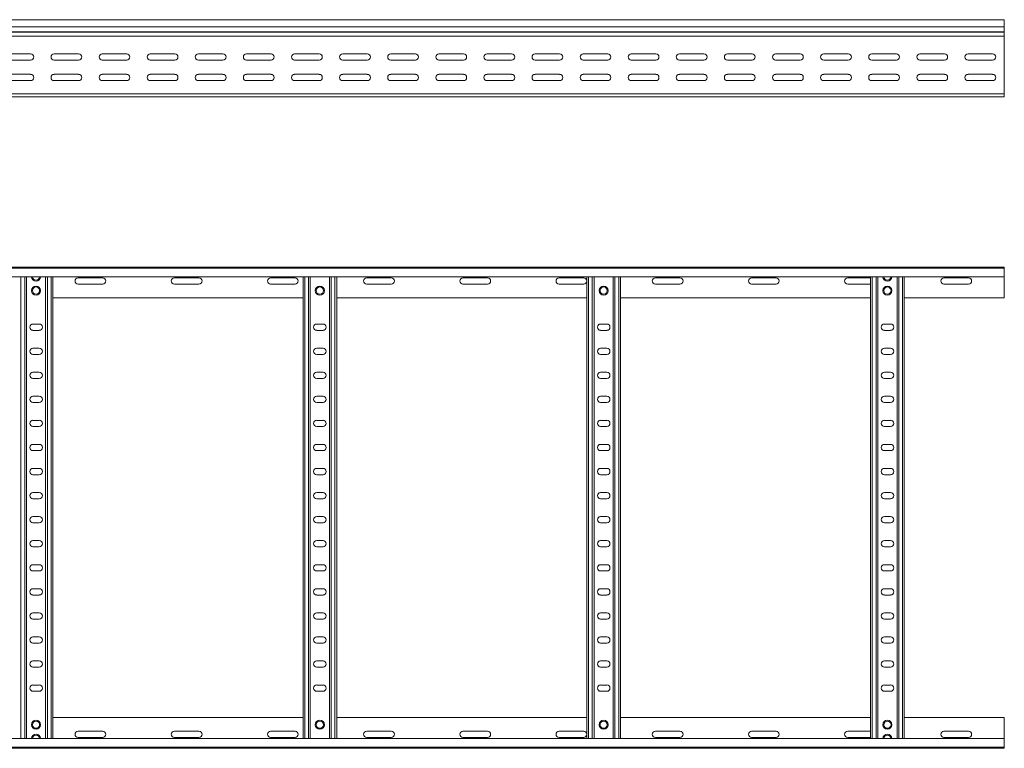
# Model space of a CAD drawing. Header units: millimetres. Extents: x -587 to 3585, y -4791 to -106.
# Tile 6 of 12: x 2508 to 3532, y -3537 to -2780. Entities that reach past the tile are written whole.
import ezdxf

# ---------------------------------------------------------------- set-up
doc = ezdxf.new("R2010")
doc.units = ezdxf.units.MM

msp = doc.modelspace()

# ---------------------------------------------------------------- linework, layer by layer
at = {"color": 7, "linetype": 'Continuous', "lineweight": 15}
for p, q in [((3531.6, -2780.5), (584.6, -2780.5)), ((3531.6, -2787.9), (3531.6, -2780.5)), ((584.6, -2787.9), (3531.6, -2787.9)), ((584.6, -2793.2), (3531.6, -2793.2)), ((584.6, -2793.6), (3531.6, -2793.6)), ((3531.6, -2793.2), (3531.6, -2787.9)), ((3531.6, -2793.2), (3531.6, -2793.6)), ((3531.6, -2797.7), (3531.6, -2793.6)), ((584.5, -2797.7), (3531.6, -2797.7)), ((3531.6, -2797.7), (3531.6, -2857.5)), ((2493.9, -2816), (2519.4, -2816)), ((2519.4, -2822.5), (2493.9, -2822.5)), ((2543.9, -2816), (2569.4, -2816)), ((2569.4, -2822.5), (2543.9, -2822.5)), ((2593.9, -2816), (2619.4, -2816)), ((2619.4, -2822.5), (2593.9, -2822.5)), ((2643.9, -2816), (2669.4, -2816)), ((2669.4, -2822.5), (2643.9, -2822.5)), ((2693.9, -2816), (2719.4, -2816)), ((2719.4, -2822.5), (2693.9, -2822.5)), ((2743.9, -2816), (2769.4, -2816)), ((2769.4, -2822.5), (2743.9, -2822.5)), ((2793.9, -2816), (2819.4, -2816)), ((2819.4, -2822.5), (2793.9, -2822.5)), ((2843.9, -2816), (2869.4, -2816)), ((2869.4, -2822.5), (2843.9, -2822.5)), ((2893.9, -2816), (2919.4, -2816)), ((2919.4, -2822.5), (2893.9, -2822.5)), ((2943.9, -2816), (2969.4, -2816)), ((2969.4, -2822.5), (2943.9, -2822.5)), ((2993.9, -2816), (3019.4, -2816)), ((3019.4, -2822.5), (2993.9, -2822.5)), ((3043.9, -2816), (3069.4, -2816)), ((3069.4, -2822.5), (3043.9, -2822.5)), ((3093.9, -2816), (3119.4, -2816)), ((3119.4, -2822.5), (3093.9, -2822.5)), ((3143.9, -2816), (3169.4, -2816)), ((3169.4, -2822.5), (3143.9, -2822.5)), ((3193.9, -2816), (3219.4, -2816)), ((3219.4, -2822.5), (3193.9, -2822.5)), ((3243.9, -2816), (3269.4, -2816)), ((3269.4, -2822.5), (3243.9, -2822.5)), ((3293.9, -2816), (3319.4, -2816)), ((3319.4, -2822.5), (3293.9, -2822.5)), ((3343.9, -2816), (3369.4, -2816)), ((3369.4, -2822.5), (3343.9, -2822.5)), ((3393.9, -2816), (3419.4, -2816)), ((3419.4, -2822.5), (3393.9, -2822.5)), ((3443.9, -2816), (3469.4, -2816)), ((3469.4, -2822.5), (3443.9, -2822.5)), ((3493.9, -2816), (3519.4, -2816)), ((3519.4, -2822.5), (3493.9, -2822.5)), ((2493.9, -2837.2), (2519.4, -2837.2)), ((2519.4, -2843.7), (2493.9, -2843.7)), ((2509.4, -2843.5), (2513.3, -2843.5)), ((2543.9, -2837.2), (2569.4, -2837.2)), ((2569.4, -2843.7), (2543.9, -2843.7)), ((2593.9, -2837.2), (2619.4, -2837.2)), ((2619.4, -2843.7), (2593.9, -2843.7)), ((2643.9, -2837.2), (2669.4, -2837.2)), ((2669.4, -2843.7), (2643.9, -2843.7)), ((2693.9, -2837.2), (2719.4, -2837.2)), ((2719.4, -2843.7), (2693.9, -2843.7)), ((2743.9, -2837.2), (2769.4, -2837.2)), ((2769.4, -2843.7), (2743.9, -2843.7)), ((2793.9, -2837.2), (2819.4, -2837.2)), ((2819.4, -2843.7), (2793.9, -2843.7)), ((2804.4, -2843.5), (2808.3, -2843.5)), ((2843.9, -2837.2), (2869.4, -2837.2)), ((2869.4, -2843.7), (2843.9, -2843.7)), ((2893.9, -2837.2), (2919.4, -2837.2)), ((2919.4, -2843.7), (2893.9, -2843.7)), ((2943.9, -2837.2), (2969.4, -2837.2)), ((2969.4, -2843.7), (2943.9, -2843.7)), ((2993.9, -2837.2), (3019.4, -2837.2)), ((3019.4, -2843.7), (2993.9, -2843.7)), ((3043.9, -2837.2), (3069.4, -2837.2)), ((3069.4, -2843.7), (3043.9, -2843.7)), ((3093.9, -2837.2), (3119.4, -2837.2)), ((3119.4, -2843.7), (3093.9, -2843.7)), ((3099.4, -2843.5), (3103.3, -2843.5)), ((3143.9, -2837.2), (3169.4, -2837.2)), ((3169.4, -2843.7), (3143.9, -2843.7)), ((3193.9, -2837.2), (3219.4, -2837.2)), ((3219.4, -2843.7), (3193.9, -2843.7)), ((3243.9, -2837.2), (3269.4, -2837.2)), ((3269.4, -2843.7), (3243.9, -2843.7)), ((3293.9, -2837.2), (3319.4, -2837.2)), ((3319.4, -2843.7), (3293.9, -2843.7)), ((3343.9, -2837.2), (3369.4, -2837.2)), ((3369.4, -2843.7), (3343.9, -2843.7)), ((3393.9, -2837.2), (3419.4, -2837.2)), ((3419.4, -2843.7), (3393.9, -2843.7)), ((3394.4, -2843.5), (3398.3, -2843.5)), ((3443.9, -2837.2), (3469.4, -2837.2)), ((3469.4, -2843.7), (3443.9, -2843.7)), ((3493.9, -2837.2), (3519.4, -2837.2)), ((3519.4, -2843.7), (3493.9, -2843.7)), ((584.6, -2857.5), (3531.6, -2857.5)), ((1643, -2860.5), (2522.2, -2860.5)), ((2522.2, -2860.5), (2528, -2860.5)), ((2528, -2860.5), (3407.2, -2860.5)), ((3407.2, -2860.5), (3413, -2860.5)), ((3413, -2860.5), (3531.6, -2860.5)), ((3531.6, -2860.5), (3531.6, -2857.5)), ((584.5, -3037.4), (3531.6, -3037.4)), ((3531.6, -3038.5), (584.6, -3038.5)), ((3531.6, -3037.4), (3531.6, -3038.5)), ((3531.6, -3038.5), (3531.6, -3047.6)), ((584.6, -3047.6), (3531.6, -3047.6)), ((2515.1, -3527.2), (2515.1, -3047.6)), ((2535.1, -3527.2), (2535.1, -3047.6)), ((2542.6, -3527.2), (2542.6, -3047.6)), ((2594.4, -3048.7), (2568.9, -3048.7)), ((2694.4, -3048.7), (2668.9, -3048.7)), ((2794.4, -3048.7), (2768.9, -3048.7)), ((2802.6, -3527.2), (2802.6, -3047.6)), ((2810.1, -3527.2), (2810.1, -3047.6)), ((2830.1, -3527.2), (2830.1, -3047.6)), ((2837.6, -3527.2), (2837.6, -3047.6)), ((2894.4, -3048.7), (2868.9, -3048.7)), ((2994.4, -3048.7), (2968.9, -3048.7)), ((3094.4, -3048.7), (3068.9, -3048.7)), ((3097.6, -3527.2), (3097.6, -3047.6)), ((3105.1, -3527.2), (3105.1, -3047.6)), ((3125.1, -3527.2), (3125.1, -3047.6)), ((3132.6, -3527.2), (3132.6, -3047.6)), ((3194.4, -3048.7), (3168.9, -3048.7)), ((3294.4, -3048.7), (3268.9, -3048.7)), ((3392.6, -3048.7), (3368.9, -3048.7)), ((3392.6, -3527.2), (3392.6, -3047.6)), ((3400.1, -3527.2), (3400.1, -3047.6)), ((3420.1, -3527.2), (3420.1, -3047.6)), ((3427.6, -3527.2), (3427.6, -3047.6)), ((3494.4, -3048.7), (3468.9, -3048.7)), ((3531.6, -3047.6), (3531.6, -3069.4)), ((2568.9, -3055.2), (2594.4, -3055.2)), ((2668.9, -3055.2), (2694.4, -3055.2)), ((2768.9, -3055.2), (2794.4, -3055.2)), ((2868.9, -3055.2), (2894.4, -3055.2)), ((2968.9, -3055.2), (2994.4, -3055.2)), ((3068.9, -3055.2), (3094.4, -3055.2)), ((3168.9, -3055.2), (3194.4, -3055.2)), ((3268.9, -3055.2), (3294.4, -3055.2)), ((3368.9, -3055.2), (3392.6, -3055.2)), ((3468.9, -3055.2), (3494.4, -3055.2)), ((2542.6, -3069.4), (2802.6, -3069.4)), ((2837.6, -3069.4), (3097.6, -3069.4)), ((3132.6, -3069.4), (3392.6, -3069.4)), ((3427.6, -3069.4), (3531.6, -3069.4)), ((2528.4, -3096.7), (2521.9, -3096.7)), ((2823.4, -3096.7), (2816.9, -3096.7)), ((3118.4, -3096.7), (3111.9, -3096.7)), ((3413.4, -3096.7), (3406.9, -3096.7)), ((2521.9, -3103.2), (2528.4, -3103.2)), ((2816.9, -3103.2), (2823.4, -3103.2)), ((3111.9, -3103.2), (3118.4, -3103.2)), ((3406.9, -3103.2), (3413.4, -3103.2)), ((2528.4, -3121.7), (2521.9, -3121.7)), ((2823.4, -3121.7), (2816.9, -3121.7)), ((3118.4, -3121.7), (3111.9, -3121.7)), ((3413.4, -3121.7), (3406.9, -3121.7)), ((2521.9, -3128.2), (2528.4, -3128.2)), ((2816.9, -3128.2), (2823.4, -3128.2)), ((3111.9, -3128.2), (3118.4, -3128.2)), ((3406.9, -3128.2), (3413.4, -3128.2)), ((2528.4, -3146.7), (2521.9, -3146.7)), ((2823.4, -3146.7), (2816.9, -3146.7)), ((3118.4, -3146.7), (3111.9, -3146.7)), ((3413.4, -3146.7), (3406.9, -3146.7)), ((2521.9, -3153.2), (2528.4, -3153.2)), ((2816.9, -3153.2), (2823.4, -3153.2)), ((3111.9, -3153.2), (3118.4, -3153.2)), ((3406.9, -3153.2), (3413.4, -3153.2)), ((2528.4, -3171.7), (2521.9, -3171.7)), ((2823.4, -3171.7), (2816.9, -3171.7)), ((3118.4, -3171.7), (3111.9, -3171.7)), ((3413.4, -3171.7), (3406.9, -3171.7)), ((2521.9, -3178.2), (2528.4, -3178.2)), ((2816.9, -3178.2), (2823.4, -3178.2)), ((3111.9, -3178.2), (3118.4, -3178.2)), ((3406.9, -3178.2), (3413.4, -3178.2)), ((2528.4, -3196.7), (2521.9, -3196.7)), ((2521.9, -3203.2), (2528.4, -3203.2)), ((2823.4, -3196.7), (2816.9, -3196.7)), ((2816.9, -3203.2), (2823.4, -3203.2)), ((3118.4, -3196.7), (3111.9, -3196.7)), ((3111.9, -3203.2), (3118.4, -3203.2)), ((3413.4, -3196.7), (3406.9, -3196.7)), ((3406.9, -3203.2), (3413.4, -3203.2)), ((2528.4, -3221.7), (2521.9, -3221.7)), ((2823.4, -3221.7), (2816.9, -3221.7)), ((3118.4, -3221.7), (3111.9, -3221.7)), ((3413.4, -3221.7), (3406.9, -3221.7)), ((2521.9, -3228.2), (2528.4, -3228.2)), ((2816.9, -3228.2), (2823.4, -3228.2)), ((3111.9, -3228.2), (3118.4, -3228.2)), ((3406.9, -3228.2), (3413.4, -3228.2)), ((2528.4, -3246.7), (2521.9, -3246.7)), ((2521.9, -3253.2), (2528.4, -3253.2)), ((2823.4, -3246.7), (2816.9, -3246.7)), ((2816.9, -3253.2), (2823.4, -3253.2)), ((3118.4, -3246.7), (3111.9, -3246.7)), ((3111.9, -3253.2), (3118.4, -3253.2)), ((3413.4, -3246.7), (3406.9, -3246.7)), ((3406.9, -3253.2), (3413.4, -3253.2)), ((2528.4, -3271.7), (2521.9, -3271.7)), ((2823.4, -3271.7), (2816.9, -3271.7)), ((3118.4, -3271.7), (3111.9, -3271.7)), ((3413.4, -3271.7), (3406.9, -3271.7)), ((2521.9, -3278.2), (2528.4, -3278.2)), ((2816.9, -3278.2), (2823.4, -3278.2)), ((3111.9, -3278.2), (3118.4, -3278.2)), ((3406.9, -3278.2), (3413.4, -3278.2)), ((2528.4, -3296.7), (2521.9, -3296.7)), ((2521.9, -3303.2), (2528.4, -3303.2)), ((2823.4, -3296.7), (2816.9, -3296.7)), ((2816.9, -3303.2), (2823.4, -3303.2)), ((3118.4, -3296.7), (3111.9, -3296.7)), ((3111.9, -3303.2), (3118.4, -3303.2)), ((3413.4, -3296.7), (3406.9, -3296.7)), ((3406.9, -3303.2), (3413.4, -3303.2)), ((2528.4, -3321.7), (2521.9, -3321.7)), ((2823.4, -3321.7), (2816.9, -3321.7)), ((3118.4, -3321.7), (3111.9, -3321.7)), ((3413.4, -3321.7), (3406.9, -3321.7)), ((2521.9, -3328.2), (2528.4, -3328.2)), ((2816.9, -3328.2), (2823.4, -3328.2)), ((3111.9, -3328.2), (3118.4, -3328.2)), ((3406.9, -3328.2), (3413.4, -3328.2)), ((2528.4, -3346.7), (2521.9, -3346.7)), ((2823.4, -3346.7), (2816.9, -3346.7)), ((3118.4, -3346.7), (3111.9, -3346.7)), ((3413.4, -3346.7), (3406.9, -3346.7)), ((2521.9, -3353.2), (2528.4, -3353.2)), ((2816.9, -3353.2), (2823.4, -3353.2)), ((3111.9, -3353.2), (3118.4, -3353.2)), ((3406.9, -3353.2), (3413.4, -3353.2)), ((2528.4, -3371.7), (2521.9, -3371.7)), ((2823.4, -3371.7), (2816.9, -3371.7)), ((3118.4, -3371.7), (3111.9, -3371.7)), ((3413.4, -3371.7), (3406.9, -3371.7)), ((2521.9, -3378.2), (2528.4, -3378.2)), ((2816.9, -3378.2), (2823.4, -3378.2)), ((3111.9, -3378.2), (3118.4, -3378.2)), ((3406.9, -3378.2), (3413.4, -3378.2)), ((2528.4, -3396.7), (2521.9, -3396.7)), ((2823.4, -3396.7), (2816.9, -3396.7)), ((3118.4, -3396.7), (3111.9, -3396.7)), ((3413.4, -3396.7), (3406.9, -3396.7)), ((2521.9, -3403.2), (2528.4, -3403.2)), ((2816.9, -3403.2), (2823.4, -3403.2)), ((3111.9, -3403.2), (3118.4, -3403.2)), ((3406.9, -3403.2), (3413.4, -3403.2)), ((2528.4, -3421.7), (2521.9, -3421.7)), ((2521.9, -3428.2), (2528.4, -3428.2)), ((2823.4, -3421.7), (2816.9, -3421.7)), ((2816.9, -3428.2), (2823.4, -3428.2)), ((3118.4, -3421.7), (3111.9, -3421.7)), ((3111.9, -3428.2), (3118.4, -3428.2)), ((3413.4, -3421.7), (3406.9, -3421.7)), ((3406.9, -3428.2), (3413.4, -3428.2)), ((2528.4, -3446.7), (2521.9, -3446.7)), ((2823.4, -3446.7), (2816.9, -3446.7)), ((3118.4, -3446.7), (3111.9, -3446.7)), ((3413.4, -3446.7), (3406.9, -3446.7)), ((2521.9, -3453.2), (2528.4, -3453.2)), ((2816.9, -3453.2), (2823.4, -3453.2)), ((3111.9, -3453.2), (3118.4, -3453.2)), ((3406.9, -3453.2), (3413.4, -3453.2)), ((2528.4, -3471.7), (2521.9, -3471.7)), ((2521.9, -3478.2), (2528.4, -3478.2)), ((2823.4, -3471.7), (2816.9, -3471.7)), ((2816.9, -3478.2), (2823.4, -3478.2)), ((3118.4, -3471.7), (3111.9, -3471.7)), ((3111.9, -3478.2), (3118.4, -3478.2)), ((3413.4, -3471.7), (3406.9, -3471.7)), ((3406.9, -3478.2), (3413.4, -3478.2)), ((2542.6, -3505.4), (2802.6, -3505.4)), ((2837.6, -3505.4), (3097.6, -3505.4)), ((3132.6, -3505.4), (3392.6, -3505.4)), ((3427.6, -3505.4), (3531.6, -3505.4)), ((3531.6, -3527.2), (3531.6, -3505.4)), ((2568.9, -3519.7), (2594.4, -3519.7)), ((2668.9, -3519.7), (2694.4, -3519.7)), ((2768.9, -3519.7), (2794.4, -3519.7)), ((2868.9, -3519.7), (2894.4, -3519.7)), ((2968.9, -3519.7), (2994.4, -3519.7)), ((3068.9, -3519.7), (3094.4, -3519.7)), ((3168.9, -3519.7), (3194.4, -3519.7)), ((3268.9, -3519.7), (3294.4, -3519.7)), ((3368.9, -3519.7), (3392.6, -3519.7)), ((3468.9, -3519.7), (3494.4, -3519.7)), ((3531.6, -3527.2), (584.6, -3527.2)), ((2594.4, -3526.2), (2568.9, -3526.2)), ((2694.4, -3526.2), (2668.9, -3526.2)), ((2794.4, -3526.2), (2768.9, -3526.2)), ((2894.4, -3526.2), (2868.9, -3526.2)), ((2994.4, -3526.2), (2968.9, -3526.2)), ((3094.4, -3526.2), (3068.9, -3526.2)), ((3194.4, -3526.2), (3168.9, -3526.2)), ((3294.4, -3526.2), (3268.9, -3526.2)), ((3392.6, -3526.2), (3368.9, -3526.2)), ((3494.4, -3526.2), (3468.9, -3526.2)), ((3531.6, -3536.3), (3531.6, -3527.2)), ((584.5, -3537.4), (3531.6, -3537.4)), ((584.6, -3536.3), (3531.6, -3536.3)), ((3531.6, -3537.4), (3531.6, -3536.3))]:
    msp.add_line(p, q, dxfattribs=at)
at = {"color": 8, "linetype": 'Continuous', "lineweight": 15}
for p, q in [((2509.4, -2843.5), (2509.4, -2843.7)), ((2513.3, -2843.7), (2513.3, -2843.5)), ((2804.4, -2843.5), (2804.4, -2843.7)), ((2808.3, -2843.7), (2808.3, -2843.5)), ((3099.4, -2843.5), (3099.4, -2843.7)), ((3103.3, -2843.7), (3103.3, -2843.5)), ((3394.4, -2843.5), (3394.4, -2843.7)), ((3398.3, -2843.7), (3398.3, -2843.5)), ((2509.4, -3527.2), (2509.4, -3047.6)), ((2513.3, -3527.2), (2513.3, -3047.6)), ((2536.9, -3527.2), (2536.9, -3047.6)), ((2540.8, -3527.2), (2540.8, -3047.6)), ((2804.4, -3527.2), (2804.4, -3047.6)), ((2808.3, -3527.2), (2808.3, -3047.6)), ((2831.9, -3527.2), (2831.9, -3047.6)), ((2835.8, -3527.2), (2835.8, -3047.6)), ((3099.4, -3527.2), (3099.4, -3047.6)), ((3103.3, -3527.2), (3103.3, -3047.6)), ((3126.9, -3527.2), (3126.9, -3047.6)), ((3130.8, -3527.2), (3130.8, -3047.6)), ((3394.4, -3527.2), (3394.4, -3047.6)), ((3398.3, -3527.2), (3398.3, -3047.6)), ((3421.9, -3527.2), (3421.9, -3047.6)), ((3425.8, -3527.2), (3425.8, -3047.6))]:
    msp.add_line(p, q, dxfattribs=at)
at = {"color": 7, "linetype": 'Continuous', "lineweight": 15}
for centre, radius in [((2525.1, -3061.9), 4.75), ((2525.1, -3061.9), 3.75), ((2820.1, -3061.9), 4.75), ((2820.1, -3061.9), 3.75), ((3115.1, -3061.9), 4.75), ((3115.1, -3061.9), 3.75), ((3410.1, -3061.9), 4.75), ((3410.1, -3061.9), 3.75), ((2525.1, -3512.9), 4.75), ((2525.1, -3512.9), 3.75), ((2820.1, -3512.9), 4.75), ((2820.1, -3512.9), 3.75), ((3115.1, -3512.9), 4.75), ((3115.1, -3512.9), 3.75), ((3410.1, -3512.9), 4.75), ((3410.1, -3512.9), 3.75)]:
    msp.add_circle(centre, radius, dxfattribs=at)
for centre, radius, start, end in [((2519.4, -2819.2), 3.25, 270, 90), ((2543.9, -2819.2), 3.25, 90, 270), ((2569.4, -2819.2), 3.25, 270, 90), ((2593.9, -2819.2), 3.25, 90, 270), ((2619.4, -2819.2), 3.25, 270, 90), ((2643.9, -2819.2), 3.25, 90, 270), ((2669.4, -2819.2), 3.25, 270, 90), ((2693.9, -2819.2), 3.25, 90, 270), ((2719.4, -2819.2), 3.25, 270, 90), ((2743.9, -2819.2), 3.25, 90, 270), ((2769.4, -2819.2), 3.25, 270, 90), ((2793.9, -2819.2), 3.25, 90, 270), ((2819.4, -2819.2), 3.25, 270, 90), ((2843.9, -2819.2), 3.25, 90, 270), ((2869.4, -2819.2), 3.25, 270, 90), ((2893.9, -2819.2), 3.25, 90, 270), ((2919.4, -2819.2), 3.25, 270, 90), ((2943.9, -2819.2), 3.25, 90, 270), ((2969.4, -2819.2), 3.25, 270, 90), ((2993.9, -2819.2), 3.25, 90, 270), ((3019.4, -2819.2), 3.25, 270, 90), ((3043.9, -2819.2), 3.25, 90, 270), ((3069.4, -2819.2), 3.25, 270, 90), ((3093.9, -2819.2), 3.25, 90, 270), ((3119.4, -2819.2), 3.25, 270, 90), ((3143.9, -2819.2), 3.25, 90, 270), ((3169.4, -2819.2), 3.25, 270, 90), ((3193.9, -2819.2), 3.25, 90, 270), ((3219.4, -2819.2), 3.25, 270, 90), ((3243.9, -2819.2), 3.25, 90, 270), ((3269.4, -2819.2), 3.25, 270, 90), ((3293.9, -2819.2), 3.25, 90, 270), ((3319.4, -2819.2), 3.25, 270, 90), ((3343.9, -2819.2), 3.25, 90, 270), ((3369.4, -2819.2), 3.25, 270, 90), ((3393.9, -2819.2), 3.25, 90, 270), ((3419.4, -2819.2), 3.25, 270, 90), ((3443.9, -2819.2), 3.25, 90, 270), ((3469.4, -2819.2), 3.25, 270, 90), ((3493.9, -2819.2), 3.25, 90, 270), ((3519.4, -2819.2), 3.25, 270, 90), ((2509.4, -2845.3), 1.8, 90, 116.5628), ((2513.3, -2845.3), 1.8, 63.4372, 90), ((2519.4, -2840.5), 3.25, 270, 90), ((2543.9, -2840.5), 3.25, 90, 270), ((2569.4, -2840.5), 3.25, 270, 90), ((2593.9, -2840.5), 3.25, 90, 270), ((2619.4, -2840.5), 3.25, 270, 90), ((2643.9, -2840.5), 3.25, 90, 270), ((2669.4, -2840.5), 3.25, 270, 90), ((2693.9, -2840.5), 3.25, 90, 270), ((2719.4, -2840.5), 3.25, 270, 90), ((2743.9, -2840.5), 3.25, 90, 270), ((2769.4, -2840.5), 3.25, 270, 90), ((2793.9, -2840.5), 3.25, 90, 270), ((2804.4, -2845.3), 1.8, 90, 116.5628), ((2808.3, -2845.3), 1.8, 63.4372, 90), ((2819.4, -2840.5), 3.25, 270, 90), ((2843.9, -2840.5), 3.25, 90, 270), ((2869.4, -2840.5), 3.25, 270, 90), ((2893.9, -2840.5), 3.25, 90, 270), ((2919.4, -2840.5), 3.25, 270, 90), ((2943.9, -2840.5), 3.25, 90, 270), ((2969.4, -2840.5), 3.25, 270, 90), ((2993.9, -2840.5), 3.25, 90, 270), ((3019.4, -2840.5), 3.25, 270, 90), ((3043.9, -2840.5), 3.25, 90, 270), ((3069.4, -2840.5), 3.25, 270, 90), ((3093.9, -2840.5), 3.25, 90, 270), ((3099.4, -2845.3), 1.8, 90, 116.5628), ((3103.3, -2845.3), 1.8, 63.4372, 90), ((3119.4, -2840.5), 3.25, 270, 90), ((3143.9, -2840.5), 3.25, 90, 270), ((3169.4, -2840.5), 3.25, 270, 90), ((3193.9, -2840.5), 3.25, 90, 270), ((3219.4, -2840.5), 3.25, 270, 90), ((3243.9, -2840.5), 3.25, 90, 270), ((3269.4, -2840.5), 3.25, 270, 90), ((3293.9, -2840.5), 3.25, 90, 270), ((3319.4, -2840.5), 3.25, 270, 90), ((3343.9, -2840.5), 3.25, 90, 270), ((3369.4, -2840.5), 3.25, 270, 90), ((3393.9, -2840.5), 3.25, 90, 270), ((3394.4, -2845.3), 1.8, 90, 115.9384), ((3398.3, -2845.3), 1.8, 63.4372, 90), ((3419.4, -2840.5), 3.25, 270, 90), ((3443.9, -2840.5), 3.25, 90, 270), ((3469.4, -2840.5), 3.25, 270, 90), ((3493.9, -2840.5), 3.25, 90, 270), ((3519.4, -2840.5), 3.25, 270, 90), ((2525.1, -3047.3), 4.75, 183.9233, 356.0767), ((2568.9, -3051.9), 3.25, 90, 270), ((2594.4, -3051.9), 3.25, 270, 90), ((2668.9, -3051.9), 3.25, 90, 270), ((2694.4, -3051.9), 3.25, 270, 90), ((2768.9, -3051.9), 3.25, 90, 270), ((2794.4, -3051.9), 3.25, 270, 90), ((2868.9, -3051.9), 3.25, 90, 270), ((2894.4, -3051.9), 3.25, 270, 90), ((2968.9, -3051.9), 3.25, 90, 270), ((2994.4, -3051.9), 3.25, 270, 90), ((3068.9, -3051.9), 3.25, 90, 270), ((3094.4, -3051.9), 3.25, 270, 90), ((3168.9, -3051.9), 3.25, 90, 270), ((3194.4, -3051.9), 3.25, 270, 90), ((3268.9, -3051.9), 3.25, 90, 270), ((3294.4, -3051.9), 3.25, 270, 90), ((3368.9, -3051.9), 3.25, 90, 270), ((3410.1, -3047.3), 4.75, 183.9233, 356.0767), ((3468.9, -3051.9), 3.25, 90, 270), ((3494.4, -3051.9), 3.25, 270, 90), ((2521.9, -3099.9), 3.25, 90, 270), ((2528.4, -3099.9), 3.25, 270, 90), ((2816.9, -3099.9), 3.25, 90, 270), ((2823.4, -3099.9), 3.25, 270, 90), ((3111.9, -3099.9), 3.25, 90, 270), ((3118.4, -3099.9), 3.25, 270, 90), ((3406.9, -3099.9), 3.25, 90, 270), ((3413.4, -3099.9), 3.25, 270, 90), ((2521.9, -3124.9), 3.25, 90, 270), ((2528.4, -3124.9), 3.25, 270, 90), ((2816.9, -3124.9), 3.25, 90, 270), ((2823.4, -3124.9), 3.25, 270, 90), ((3111.9, -3124.9), 3.25, 90, 270), ((3118.4, -3124.9), 3.25, 270, 90), ((3406.9, -3124.9), 3.25, 90, 270), ((3413.4, -3124.9), 3.25, 270, 90), ((2521.9, -3149.9), 3.25, 90, 270), ((2528.4, -3149.9), 3.25, 270, 90), ((2816.9, -3149.9), 3.25, 90, 270), ((2823.4, -3149.9), 3.25, 270, 90), ((3111.9, -3149.9), 3.25, 90, 270), ((3118.4, -3149.9), 3.25, 270, 90), ((3406.9, -3149.9), 3.25, 90, 270), ((3413.4, -3149.9), 3.25, 270, 90), ((2521.9, -3174.9), 3.25, 90, 270), ((2528.4, -3174.9), 3.25, 270, 90), ((2816.9, -3174.9), 3.25, 90, 270), ((2823.4, -3174.9), 3.25, 270, 90), ((3111.9, -3174.9), 3.25, 90, 270), ((3118.4, -3174.9), 3.25, 270, 90), ((3406.9, -3174.9), 3.25, 90, 270), ((3413.4, -3174.9), 3.25, 270, 90), ((2521.9, -3199.9), 3.25, 90, 270), ((2528.4, -3199.9), 3.25, 270, 90), ((2816.9, -3199.9), 3.25, 90, 270), ((2823.4, -3199.9), 3.25, 270, 90), ((3111.9, -3199.9), 3.25, 90, 270), ((3118.4, -3199.9), 3.25, 270, 90), ((3406.9, -3199.9), 3.25, 90, 270), ((3413.4, -3199.9), 3.25, 270, 90), ((2521.9, -3224.9), 3.25, 90, 270), ((2528.4, -3224.9), 3.25, 270, 90), ((2816.9, -3224.9), 3.25, 90, 270), ((2823.4, -3224.9), 3.25, 270, 90), ((3111.9, -3224.9), 3.25, 90, 270), ((3118.4, -3224.9), 3.25, 270, 90), ((3406.9, -3224.9), 3.25, 90, 270), ((3413.4, -3224.9), 3.25, 270, 90), ((2521.9, -3249.9), 3.25, 90, 270), ((2528.4, -3249.9), 3.25, 270, 90), ((2816.9, -3249.9), 3.25, 90, 270), ((2823.4, -3249.9), 3.25, 270, 90), ((3111.9, -3249.9), 3.25, 90, 270), ((3118.4, -3249.9), 3.25, 270, 90), ((3406.9, -3249.9), 3.25, 90, 270), ((3413.4, -3249.9), 3.25, 270, 90), ((2521.9, -3274.9), 3.25, 90, 270), ((2528.4, -3274.9), 3.25, 270, 90), ((2816.9, -3274.9), 3.25, 90, 270), ((2823.4, -3274.9), 3.25, 270, 90), ((3111.9, -3274.9), 3.25, 90, 270), ((3118.4, -3274.9), 3.25, 270, 90), ((3406.9, -3274.9), 3.25, 90, 270), ((3413.4, -3274.9), 3.25, 270, 90), ((2521.9, -3299.9), 3.25, 90, 270), ((2528.4, -3299.9), 3.25, 270, 90), ((2816.9, -3299.9), 3.25, 90, 270), ((2823.4, -3299.9), 3.25, 270, 90), ((3111.9, -3299.9), 3.25, 90, 270), ((3118.4, -3299.9), 3.25, 270, 90), ((3406.9, -3299.9), 3.25, 90, 270), ((3413.4, -3299.9), 3.25, 270, 90), ((2521.9, -3324.9), 3.25, 90, 270), ((2528.4, -3324.9), 3.25, 270, 90), ((2816.9, -3324.9), 3.25, 90, 270), ((2823.4, -3324.9), 3.25, 270, 90), ((3111.9, -3324.9), 3.25, 90, 270), ((3118.4, -3324.9), 3.25, 270, 90), ((3406.9, -3324.9), 3.25, 90, 270), ((3413.4, -3324.9), 3.25, 270, 90), ((2521.9, -3349.9), 3.25, 90, 270), ((2528.4, -3349.9), 3.25, 270, 90), ((2816.9, -3349.9), 3.25, 90, 270), ((2823.4, -3349.9), 3.25, 270, 90), ((3111.9, -3349.9), 3.25, 90, 270), ((3118.4, -3349.9), 3.25, 270, 90), ((3406.9, -3349.9), 3.25, 90, 270), ((3413.4, -3349.9), 3.25, 270, 90), ((2521.9, -3374.9), 3.25, 90, 270), ((2528.4, -3374.9), 3.25, 270, 90), ((2816.9, -3374.9), 3.25, 90, 270), ((2823.4, -3374.9), 3.25, 270, 90), ((3111.9, -3374.9), 3.25, 90, 270), ((3118.4, -3374.9), 3.25, 270, 90), ((3406.9, -3374.9), 3.25, 90, 270), ((3413.4, -3374.9), 3.25, 270, 90), ((2521.9, -3399.9), 3.25, 90, 270), ((2528.4, -3399.9), 3.25, 270, 90), ((2816.9, -3399.9), 3.25, 90, 270), ((2823.4, -3399.9), 3.25, 270, 90), ((3111.9, -3399.9), 3.25, 90, 270), ((3118.4, -3399.9), 3.25, 270, 90), ((3406.9, -3399.9), 3.25, 90, 270), ((3413.4, -3399.9), 3.25, 270, 90), ((2521.9, -3424.9), 3.25, 90, 270), ((2528.4, -3424.9), 3.25, 270, 90), ((2816.9, -3424.9), 3.25, 90, 270), ((2823.4, -3424.9), 3.25, 270, 90), ((3111.9, -3424.9), 3.25, 90, 270), ((3118.4, -3424.9), 3.25, 270, 90), ((3406.9, -3424.9), 3.25, 90, 270), ((3413.4, -3424.9), 3.25, 270, 90), ((2521.9, -3449.9), 3.25, 90, 270), ((2528.4, -3449.9), 3.25, 270, 90), ((2816.9, -3449.9), 3.25, 90, 270), ((2823.4, -3449.9), 3.25, 270, 90), ((3111.9, -3449.9), 3.25, 90, 270), ((3118.4, -3449.9), 3.25, 270, 90), ((3406.9, -3449.9), 3.25, 90, 270), ((3413.4, -3449.9), 3.25, 270, 90), ((2521.9, -3474.9), 3.25, 90, 270), ((2528.4, -3474.9), 3.25, 270, 90), ((2816.9, -3474.9), 3.25, 90, 270), ((2823.4, -3474.9), 3.25, 270, 90), ((3111.9, -3474.9), 3.25, 90, 270), ((3118.4, -3474.9), 3.25, 270, 90), ((3406.9, -3474.9), 3.25, 90, 270), ((3413.4, -3474.9), 3.25, 270, 90), ((2568.9, -3522.9), 3.25, 90, 270), ((2594.4, -3522.9), 3.25, 270, 90), ((2668.9, -3522.9), 3.25, 90, 270), ((2694.4, -3522.9), 3.25, 270, 90), ((2768.9, -3522.9), 3.25, 90, 270), ((2794.4, -3522.9), 3.25, 270, 90), ((2868.9, -3522.9), 3.25, 90, 270), ((2894.4, -3522.9), 3.25, 270, 90), ((2968.9, -3522.9), 3.25, 90, 270), ((2994.4, -3522.9), 3.25, 270, 90), ((3068.9, -3522.9), 3.25, 90, 270), ((3094.4, -3522.9), 3.25, 270, 90), ((3168.9, -3522.9), 3.25, 90, 270), ((3194.4, -3522.9), 3.25, 270, 90), ((3268.9, -3522.9), 3.25, 90, 270), ((3294.4, -3522.9), 3.25, 270, 90), ((3368.9, -3522.9), 3.25, 90, 270), ((3468.9, -3522.9), 3.25, 90, 270), ((3494.4, -3522.9), 3.25, 270, 90), ((2525.1, -3527.5), 4.75, 3.9233, 176.0767), ((3410.1, -3527.5), 4.75, 3.9233, 176.0767)]:
    msp.add_arc(centre, radius, start, end, dxfattribs=at)
at = {"color": 8, "linetype": 'Continuous', "lineweight": 15}
for centre, start, end in [((2525.1, -3047.3), 184.9719, 355.0281), ((3410.1, -3047.3), 184.9719, 355.0281), ((2525.1, -3527.5), 4.9719, 175.0281), ((3410.1, -3527.5), 4.9719, 175.0281)]:
    msp.add_arc(centre, 3.75, start, end, dxfattribs=at)

doc.saveas('drawing.dxf')
